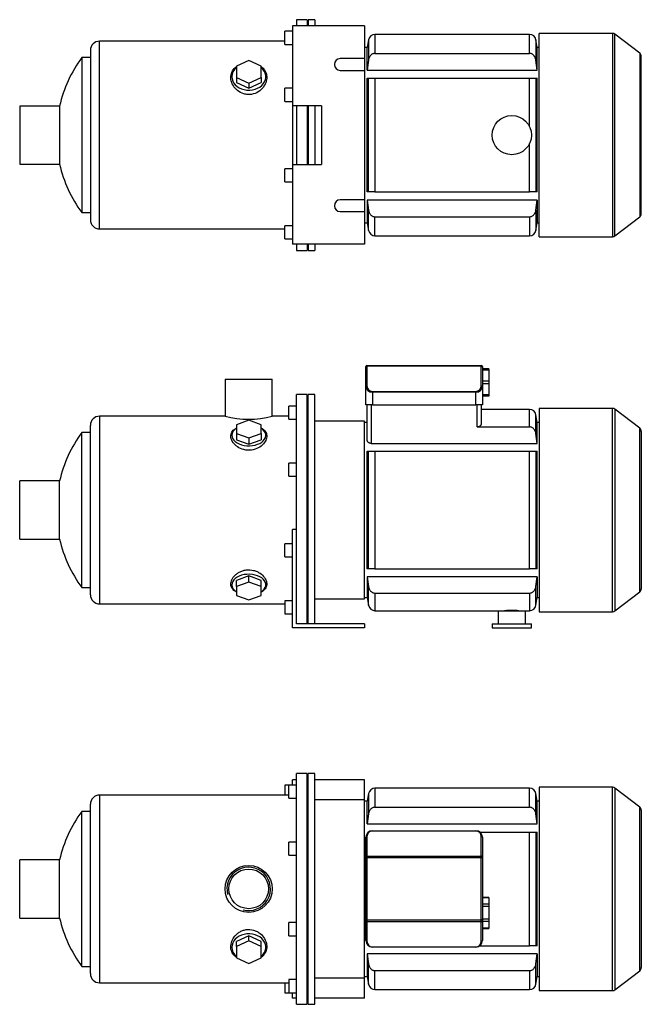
# Model space of a CAD drawing. Header units: millimetres. Extents: x 144 to 1180, y 15 to 803.
# Tile 1 of 2: x 144 to 620, y 50 to 803. Entities that reach past the tile are written whole.
import ezdxf

# ---------------------------------------------------------------- set-up
doc = ezdxf.new("R2010")
doc.units = ezdxf.units.MM
for name, color, linetype in [('BASETTA_MEC_80_T', 7, 'Continuous'), ('CARCASSA_MEC_80-', 7, 'Continuous'), ('COPRIVENTOLA_MEC', 7, 'Continuous'), ('CORPO_MH_3-5_[6]', 7, 'Continuous'), ('FLANGIA_MOTORE_T', 7, 'Continuous'), ('PIEDINO_MEC_80_I', 7, 'Continuous'), ('STAFFA_3-5-9_INT', 7, 'Continuous'), ('螺栓_：_六角头_-_M20.0', 7, 'Continuous')]:
    doc.layers.add(name, color=color, linetype=linetype)

# ---------------------------------------------------------------- blocks, each defined once
blk = doc.blocks.new('SE1')
at = {"layer": 'BASETTA_MEC_80_T', "color": 7, "linetype": 'Continuous'}
for p, q in [((414.1, 182.77), (493.1, 182.77)), ((414.1, 182.77), (414.1, 182.54)), ((493.1, 182.54), (414.1, 182.54)), ((493.1, 182.77), (493.1, 182.54)), ((409.1, 162.79), (409.1, 177.77)), ((409.9, 178.34), (409.9, 163.36)), ((497.3, 163.36), (497.3, 178.34)), ((498.1, 177.77), (498.1, 162.79)), ((409.1, 161.95), (409.1, 162.79)), ((409.1, 114.6), (409.1, 161.95)), ((409.9, 161.95), (409.1, 161.95)), ((409.9, 163.36), (497.3, 163.36)), ((409.9, 163.36), (409.9, 161.95)), ((497.3, 161.95), (409.9, 161.95)), ((409.9, 161.95), (409.9, 114.6)), ((497.3, 161.95), (497.3, 163.36)), ((497.3, 114.6), (497.3, 161.95)), ((498.1, 161.95), (497.3, 161.95)), ((498.1, 162.79), (498.1, 161.95)), ((498.1, 161.95), (498.1, 114.6)), ((409.1, 113.75), (409.1, 114.6)), ((409.9, 114.6), (409.1, 114.6)), ((409.1, 98.77), (409.1, 113.75)), ((409.9, 114.6), (497.3, 114.6)), ((409.9, 114.6), (409.9, 113.19)), ((497.3, 113.19), (409.9, 113.19)), ((409.9, 113.19), (409.9, 98.21)), ((497.3, 113.19), (497.3, 114.6)), ((498.1, 114.6), (497.3, 114.6)), ((497.3, 98.21), (497.3, 113.19)), ((498.1, 114.6), (498.1, 113.75)), ((498.1, 113.75), (498.1, 98.77)), ((414.1, 94.01), (493.1, 94.01)), ((414.1, 94.01), (414.1, 93.77)), ((493.1, 93.77), (414.1, 93.77)), ((493.1, 94.01), (493.1, 93.77))]:
    blk.add_line(p, q, dxfattribs=at)
for centre, radius, start, end in [((414.1, 177.77), 5, 90, 180), ((414.1, 178.34), 4.2, 90, 180), ((493.1, 177.77), 5, 0, 90), ((493.1, 178.34), 4.2, 0, 90), ((414.1, 98.77), 5, 180, 270), ((414.1, 98.21), 4.2, 180, 270), ((493.1, 98.77), 5, 270, 0), ((493.1, 98.21), 4.2, 270, 0)]:
    blk.add_arc(centre, radius, start, end, dxfattribs=at)
for centre, major_axis, start_param, end_param in [((409.9, 177.77), (-0.8, 0), 4.712389, 6.283185), ((497.3, 177.77), (0.8, 0), 0, 1.570796), ((409.9, 162.79), (0.8, 0), 1.570796, 3.141593), ((497.3, 162.79), (0.8, 0), 0, 1.570796), ((409.9, 113.75), (0.8, 0), 3.141593, 4.712389), ((497.3, 113.75), (0.8, 0), 4.712389, 6.283185), ((409.9, 98.77), (0.8, 0), 3.141593, 4.712389), ((497.3, 98.77), (-0.8, 0), 1.570796, 3.141593)]:
    blk.add_ellipse(centre, major_axis=major_axis, ratio=0.707107, start_param=start_param, end_param=end_param, dxfattribs=at)
at = {"layer": 'CARCASSA_MEC_80-', "color": 7, "linetype": 'Continuous'}
for p, q in [((411.13, 211.14), (410.1, 205.27)), ((411.13, 211.14), (411.13, 195.59)), ((416.05, 215.27), (416.05, 200.76)), ((534.14, 215.27), (416.05, 215.27)), ((534.14, 200.76), (534.14, 215.27)), ((539.06, 195.59), (539.06, 211.14)), ((540.1, 205.27), (539.06, 211.14)), ((410.1, 205.27), (408.1, 205.27)), ((410.1, 187.91), (410.1, 205.27)), ((540.1, 187.91), (540.1, 205.27)), ((541.6, 205.27), (540.1, 205.27)), ((416.05, 200.76), (534.14, 200.76)), ((411.13, 195.59), (410.1, 187.91)), ((540.1, 187.91), (539.06, 195.59)), ((410.1, 187.91), (540.1, 187.91)), ((496.1, 181.77), (534.14, 181.77)), ((534.14, 94.77), (534.14, 181.77)), ((534.14, 181.77), (539.06, 181.77)), ((539.06, 181.77), (540.1, 181.77)), ((539.06, 181.77), (539.06, 94.77)), ((540.1, 94.77), (540.1, 181.77)), ((496.1, 94.77), (534.14, 94.77)), ((539.06, 94.77), (534.14, 94.77)), ((540.1, 94.77), (539.06, 94.77)), ((540.1, 88.63), (410.1, 88.63)), ((410.1, 88.63), (410.1, 71.27)), ((539.06, 80.96), (540.1, 88.63)), ((540.1, 88.63), (540.1, 71.27)), ((411.13, 65.41), (411.13, 80.96)), ((416.05, 75.79), (534.14, 75.79)), ((416.05, 61.27), (416.05, 75.79)), ((534.14, 75.79), (534.14, 61.27)), ((539.06, 65.41), (539.06, 80.96)), ((408.1, 71.27), (410.1, 71.27)), ((410.1, 71.27), (411.13, 65.41)), ((539.06, 65.41), (540.1, 71.27)), ((540.1, 71.27), (541.6, 71.27)), ((416.05, 61.27), (534.14, 61.27))]:
    blk.add_line(p, q, dxfattribs=at)
for centre, start, end in [((416.05, 210.27), 90, 170), ((534.14, 210.27), 10, 90), ((416.05, 66.27), 190, 270), ((534.14, 66.27), 270, 350)]:
    blk.add_arc(centre, 5, start, end, dxfattribs=at)
for points, knots in [([(416.05, 200.76), (415.73, 200.76), (415.41, 200.72), (414.78, 200.56), (414.47, 200.45), (413.89, 200.16), (413.62, 199.99), (413.11, 199.58), (412.87, 199.35), (412.45, 198.87), (412.26, 198.6), (411.92, 198.05), (411.77, 197.76), (411.52, 197.16), (411.41, 196.85), (411.24, 196.23), (411.18, 195.91), (411.13, 195.59)], [0, 0, 0, 0, 0.125, 0.125, 0.25, 0.25, 0.375, 0.375, 0.5, 0.5, 0.625, 0.625, 0.75, 0.75, 0.875, 0.875, 1, 1, 1, 1]), ([(539.06, 195.59), (538.97, 196.23), (538.81, 196.86), (538.43, 197.75), (538.28, 198.04), (537.94, 198.59), (537.75, 198.86), (537.33, 199.35), (537.09, 199.58), (536.58, 199.98), (536.31, 200.15), (535.88, 200.37), (535.72, 200.44), (535.42, 200.55), (535.26, 200.6), (534.79, 200.72), (534.47, 200.76), (534.14, 200.76)], [0, 0, 0, 0, 0.25, 0.25, 0.375, 0.375, 0.5, 0.5, 0.625, 0.625, 0.75, 0.75, 0.8125, 0.8125, 0.875, 0.875, 1, 1, 1, 1]), ([(411.13, 80.96), (411.22, 80.31), (411.39, 79.69), (411.76, 78.8), (411.91, 78.51), (412.25, 77.95), (412.44, 77.69), (412.86, 77.2), (413.1, 76.97), (413.61, 76.57), (413.88, 76.39), (414.32, 76.17), (414.47, 76.11), (414.77, 75.99), (414.93, 75.95), (415.4, 75.83), (415.73, 75.79), (416.05, 75.79)], [0, 0, 0, 0, 0.25, 0.25, 0.375, 0.375, 0.5, 0.5, 0.625, 0.625, 0.75, 0.75, 0.8125, 0.8125, 0.875, 0.875, 1, 1, 1, 1]), ([(534.14, 75.79), (534.46, 75.79), (534.79, 75.83), (535.41, 75.98), (535.72, 76.1), (536.3, 76.39), (536.57, 76.56), (537.09, 76.97), (537.32, 77.19), (537.74, 77.68), (537.94, 77.95), (538.28, 78.5), (538.42, 78.79), (538.68, 79.38), (538.78, 79.69), (538.95, 80.32), (539.02, 80.64), (539.06, 80.96)], [0, 0, 0, 0, 0.125, 0.125, 0.25, 0.25, 0.375, 0.375, 0.5, 0.5, 0.625, 0.625, 0.75, 0.75, 0.875, 0.875, 1, 1, 1, 1])]:
    blk.add_open_spline(points, degree=3, knots=knots, dxfattribs=at)
blk.add_open_spline([(410.1, 88.63), (410.43, 86.08), (410.78, 83.52), (411.13, 80.96)], degree=3, dxfattribs=at)
at = {"layer": 'COPRIVENTOLA_MEC', "color": 7, "linetype": 'Continuous'}
for p, q in [((541.6, 216.02), (541.6, 60.52)), ((597.58, 216.02), (541.6, 216.02)), ((597.58, 60.52), (597.58, 216.02)), ((599.4, 215.4), (599.4, 61.14)), ((618.42, 200.81), (599.4, 215.4)), ((618.42, 75.74), (618.42, 200.81)), ((619.6, 198.43), (619.6, 78.12)), ((599.4, 61.14), (618.42, 75.74)), ((541.6, 60.52), (597.58, 60.52))]:
    blk.add_line(p, q, dxfattribs=at)
for centre, start, end in [((597.58, 213.02), 52.5, 90), ((616.6, 198.43), 0, 52.5), ((616.6, 78.12), 307.5, 0), ((597.58, 63.52), 270, 307.5)]:
    blk.add_arc(centre, 3, start, end, dxfattribs=at)
at = {"layer": 'CORPO_MH_3-5_[6]', "color": 7, "linetype": 'Continuous'}
for p, q in [((356.1, 50.02), (356.1, 226.52)), ((364.1, 226.52), (356.1, 226.52)), ((364.1, 50.02), (364.1, 226.52)), ((350.1, 207.65), (350.1, 217.65)), ((356.1, 217.65), (350.1, 217.65)), ((205.5, 210.02), (205.5, 66.52)), ((350.1, 210.02), (205.5, 210.02)), ((350.1, 207.65), (356.1, 207.65)), ((191.94, 79.02), (191.94, 197.52)), ((198.5, 197.52), (191.94, 197.52)), ((198.5, 73.52), (198.5, 203.02)), ((350.1, 164.08), (350.1, 174.08)), ((356.1, 174.08), (350.1, 174.08)), ((144.5, 116.02), (144.5, 160.52)), ((175, 160.52), (144.5, 160.52)), ((175, 116.02), (175, 160.52)), ((350.1, 164.08), (356.1, 164.08)), ((144.5, 116.02), (175, 116.02)), ((350.1, 102.47), (350.1, 112.47)), ((356.1, 112.47), (350.1, 112.47)), ((319.6, 102.28), (310.1, 97.96)), ((319.6, 98.59), (310.1, 94.27)), ((310.1, 94.27), (310.1, 97.96)), ((329.1, 97.96), (319.6, 102.28)), ((319.6, 98.59), (319.6, 102.28)), ((329.1, 94.27), (319.6, 98.59)), ((329.1, 94.27), (329.1, 97.96)), ((350.1, 102.47), (356.1, 102.47)), ((310.1, 94.27), (310.1, 85.62)), ((329.1, 85.62), (329.1, 94.27)), ((310.1, 85.62), (319.6, 81.3)), ((319.6, 81.3), (329.1, 85.62)), ((191.94, 79.02), (198.5, 79.02)), ((350.1, 68.9), (350.1, 58.9)), ((356.1, 68.9), (350.1, 68.9)), ((205.5, 66.52), (350.1, 66.52)), ((350.1, 58.9), (356.1, 58.9)), ((356.1, 50.02), (364.1, 50.02))]:
    blk.add_line(p, q, dxfattribs=at)
for radius in [18, 15.15]:
    blk.add_circle((319.5, 138.27), radius, dxfattribs=at)
for centre, radius, start, end in [((205.5, 203.02), 7, 90, 180), ((272.5, 138.27), 100, 143.66538, 167.14409), ((319.5, 138.27), 16.62, 255, 195), ((272.5, 138.27), 100, 192.85591, 216.33462), ((205.5, 73.52), 7, 180, 270)]:
    blk.add_arc(centre, radius, start, end, dxfattribs=at)
for start_param, end_param in [(2.390244, 6.283185), (0, 0.751348)]:
    blk.add_ellipse((319.6, 93.64), major_axis=(-13, 0), ratio=0.788011, start_param=start_param, end_param=end_param, dxfattribs=at)
blk.add_open_spline([(310.09, 85.88), (309.73, 86.15), (309.39, 86.44), (308.51, 87.27), (308.01, 87.84), (306.73, 89.71), (306.19, 91.08), (305.74, 94.03), (305.84, 95.55), (306.68, 98.63), (307.41, 100.12), (308.96, 102.21), (309.54, 102.86), (310.84, 104.08), (311.56, 104.65), (313.12, 105.64), (313.95, 106.06), (315.7, 106.73), (316.63, 106.99), (319.46, 107.43), (321.43, 107.3), (324.16, 106.51), (325.05, 106.14), (326.7, 105.27), (327.47, 104.76), (329.6, 103.04), (330.76, 101.67), (332.46, 98.77), (333.01, 97.21), (333.45, 94.16), (333.35, 92.63), (332.52, 89.83), (331.77, 88.51), (330.27, 86.85), (329.72, 86.35), (329.12, 85.9)], degree=3, knots=[0.1389216, 0.1389216, 0.1389216, 0.1389216, 0.15625, 0.15625, 0.1875, 0.1875, 0.25, 0.25, 0.3125, 0.3125, 0.375, 0.375, 0.40625, 0.40625, 0.4375, 0.4375, 0.46875, 0.46875, 0.5, 0.5, 0.5625, 0.5625, 0.59375, 0.59375, 0.625, 0.625, 0.6875, 0.6875, 0.75, 0.75, 0.8125, 0.8125, 0.875, 0.875, 0.9041554, 0.9041554, 0.9041554, 0.9041554], dxfattribs=at)
at = {"layer": 'FLANGIA_MOTORE_T', "color": 7, "linetype": 'Continuous'}
for p, q in [((365.1, 50.02), (365.1, 226.52)), ((370.1, 226.52), (365.1, 226.52)), ((370.1, 50.02), (370.1, 226.52)), ((365.1, 225.02), (364.1, 225.02)), ((408.1, 206.27), (370.1, 206.27)), ((408.1, 70.27), (408.1, 206.27)), ((370.1, 70.27), (408.1, 70.27)), ((364.1, 51.52), (365.1, 51.52)), ((365.1, 50.02), (370.1, 50.02))]:
    blk.add_line(p, q, dxfattribs=at)
at = {"layer": 'STAFFA_3-5-9_INT', "color": 7, "linetype": 'Continuous'}
for p, q in [((356.1, 221.77), (353.1, 221.77)), ((353.1, 217.65), (353.1, 221.77)), ((408.1, 221.77), (370.1, 221.77)), ((408.1, 206.27), (408.1, 221.77)), ((347.1, 217.65), (347.1, 210.02)), ((350.1, 217.65), (347.1, 217.65)), ((408.1, 54.77), (408.1, 70.27)), ((347.1, 66.52), (347.1, 58.9)), ((347.1, 58.9), (350.1, 58.9)), ((353.1, 54.77), (353.1, 58.9)), ((356.1, 54.77), (353.1, 54.77)), ((408.1, 54.77), (370.1, 54.77))]:
    blk.add_line(p, q, dxfattribs=at)
at = {"layer": '螺栓_：_六角头_-_M20.0', "color": 7, "linetype": 'Continuous'}
for p, q in [((503.1, 131.73), (498.1, 131.73)), ((503.1, 131.46), (498.1, 131.46)), ((503.1, 131.73), (503.1, 131.46)), ((503.1, 131.46), (503.1, 126.55)), ((503.1, 126.55), (498.1, 126.55)), ((503.1, 124.82), (498.1, 124.82)), ((503.1, 126.55), (503.1, 124.82)), ((503.1, 124.82), (503.1, 115.01)), ((503.1, 115.01), (498.1, 115.01)), ((503.1, 113.27), (498.1, 113.27)), ((503.1, 115.01), (503.1, 113.27)), ((503.1, 113.27), (503.1, 108.37)), ((503.1, 108.37), (498.1, 108.37)), ((498.1, 108.1), (503.1, 108.1)), ((503.1, 108.37), (503.1, 108.1))]:
    blk.add_line(p, q, dxfattribs=at)
blk = doc.blocks.new('SE2')
at = {"layer": 'BASETTA_MEC_80_T', "color": 7, "linetype": 'Continuous'}
for p, q in [((409.1, 537.34), (409.1, 537.69)), ((409.1, 522.36), (409.1, 537.34)), ((409.9, 538.49), (497.3, 538.49)), ((409.9, 538.49), (409.9, 537.9)), ((497.3, 537.9), (409.9, 537.9)), ((409.9, 537.9), (409.9, 522.92)), ((497.3, 537.9), (497.3, 538.49)), ((497.3, 522.92), (497.3, 537.9)), ((498.1, 537.69), (498.1, 537.34)), ((498.1, 537.34), (498.1, 522.36)), ((409.1, 508.49), (409.1, 522.36)), ((498.1, 522.36), (498.1, 508.49)), ((414.1, 518.72), (493.1, 518.72)), ((414.1, 518.72), (414.1, 518.16)), ((414.1, 518.16), (414.1, 508.49)), ((493.1, 518.16), (414.1, 518.16)), ((493.1, 518.72), (493.1, 518.16)), ((493.1, 508.49), (493.1, 518.16)), ((414.1, 508.49), (409.1, 508.49)), ((414.1, 508.49), (493.1, 508.49)), ((498.1, 508.49), (493.1, 508.49))]:
    blk.add_line(p, q, dxfattribs=at)
for centre, radius, start, end in [((409.9, 537.69), 0.8, 90, 180), ((497.3, 537.69), 0.8, 0, 90), ((414.1, 522.92), 4.2, 180, 270), ((493.1, 522.92), 4.2, 270, 0)]:
    blk.add_arc(centre, radius, start, end, dxfattribs=at)
for centre, major_axis, ratio, start_param, end_param in [((409.9, 537.34), (0.8, 0), 0.707107, 1.570796, 3.141593), ((497.3, 537.34), (0.8, 0), 0.707107, 0, 1.570796), ((409.9, 522.36), (0.8, 0), 0.707107, 1.570796, 3.141593), ((414.1, 522.36), (5, 0), 0.84, 3.141593, 4.712389), ((493.1, 522.36), (5, 0), 0.84, 4.712389, 6.283185), ((497.3, 522.36), (-0.8, 0), 0.707107, 3.141593, 4.712389)]:
    blk.add_ellipse(centre, major_axis=major_axis, ratio=ratio, start_param=start_param, end_param=end_param, dxfattribs=at)
at = {"layer": 'CARCASSA_MEC_80-', "color": 7, "linetype": 'Continuous'}
for p, q in [((410.1, 481.36), (410.1, 508.49)), ((413.1, 508.49), (413.1, 478.95)), ((494.1, 491.52), (494.1, 508.49)), ((497.1, 508.49), (497.1, 493.48)), ((534.14, 504.99), (497.1, 504.99)), ((534.14, 491.52), (534.14, 504.99)), ((539.06, 486.45), (539.06, 500.86)), ((540.1, 494.99), (539.06, 500.86)), ((410.1, 494.99), (408.1, 494.99)), ((494.1, 491.52), (534.14, 491.52)), ((540.1, 478.95), (540.1, 494.99)), ((541.6, 494.99), (540.1, 494.99)), ((540.1, 478.95), (539.06, 486.45)), ((413.1, 478.95), (540.1, 478.95)), ((410.1, 382.99), (410.1, 472.99)), ((410.1, 472.99), (411.13, 472.99)), ((411.13, 382.99), (411.13, 472.99)), ((411.13, 472.99), (416.05, 472.99)), ((416.05, 472.99), (534.14, 472.99)), ((416.05, 472.99), (416.05, 382.99)), ((534.14, 382.99), (534.14, 472.99)), ((534.14, 472.99), (539.06, 472.99)), ((539.06, 472.99), (540.1, 472.99)), ((539.06, 472.99), (539.06, 382.99)), ((540.1, 382.99), (540.1, 472.99)), ((411.13, 382.99), (410.1, 382.99)), ((540.1, 377.03), (410.1, 377.03)), ((410.1, 377.03), (410.1, 360.99)), ((410.1, 377.03), (411.13, 369.53)), ((416.05, 382.99), (411.13, 382.99)), ((416.05, 382.99), (534.14, 382.99)), ((539.06, 382.99), (534.14, 382.99)), ((540.1, 382.99), (539.06, 382.99)), ((539.06, 369.53), (540.1, 377.03)), ((540.1, 377.03), (540.1, 360.99)), ((411.13, 355.12), (411.13, 369.53)), ((539.06, 355.12), (539.06, 369.53)), ((416.05, 364.45), (534.14, 364.45)), ((416.05, 364.45), (416.05, 350.99)), ((534.14, 364.45), (534.14, 350.99)), ((408.1, 360.99), (410.1, 360.99)), ((410.1, 360.99), (411.13, 355.12)), ((539.06, 355.12), (540.1, 360.99)), ((540.1, 360.99), (541.6, 360.99)), ((416.05, 350.99), (510.1, 350.99)), ((531.1, 350.99), (534.14, 350.99))]:
    blk.add_line(p, q, dxfattribs=at)
for centre, radius, start, end in [((534.14, 499.99), 5, 10, 90), ((416.05, 355.99), 5, 190, 270), ((534.14, 355.99), 5, 270, 350), ((520.6, 274.17), 77.01, 85.9047, 94.0953)]:
    blk.add_arc(centre, radius, start, end, dxfattribs=at)
for points, knots in [([(497.1, 493.48), (497.1, 493.25), (497.03, 493.02), (496.83, 492.69), (496.75, 492.58), (496.55, 492.37), (496.44, 492.27), (496.18, 492.08), (496.03, 491.99), (495.7, 491.83), (495.53, 491.76), (495.15, 491.65), (494.95, 491.6), (494.53, 491.54), (494.31, 491.52), (494.1, 491.52)], [0, 0, 0, 0, 0.25, 0.25, 0.375, 0.375, 0.5, 0.5, 0.625, 0.625, 0.75, 0.75, 0.875, 0.875, 1, 1, 1, 1]), ([(539.06, 486.45), (538.97, 487.09), (538.8, 487.7), (538.42, 488.58), (538.27, 488.87), (537.93, 489.42), (537.74, 489.67), (537.31, 490.15), (537.08, 490.38), (536.57, 490.77), (536.3, 490.94), (535.86, 491.15), (535.71, 491.22), (535.41, 491.33), (535.25, 491.37), (534.79, 491.48), (534.46, 491.52), (534.14, 491.52)], [0, 0, 0, 0, 0.25, 0.25, 0.375, 0.375, 0.5, 0.5, 0.625, 0.625, 0.75, 0.75, 0.8125, 0.8125, 0.875, 0.875, 1, 1, 1, 1]), ([(413.1, 478.95), (412.87, 478.95), (412.65, 478.97), (412.22, 479.05), (412.01, 479.11), (411.63, 479.26), (411.45, 479.36), (411.13, 479.56), (410.98, 479.67), (410.73, 479.9), (410.62, 480.03), (410.43, 480.28), (410.35, 480.41), (410.22, 480.68), (410.18, 480.82), (410.11, 481.09), (410.1, 481.22), (410.1, 481.36)], [0, 0, 0, 0, 0.125, 0.125, 0.25, 0.25, 0.375, 0.375, 0.5, 0.5, 0.625, 0.625, 0.75, 0.75, 0.875, 0.875, 1, 1, 1, 1]), ([(411.13, 369.53), (411.22, 368.89), (411.39, 368.27), (411.77, 367.39), (411.92, 367.1), (412.26, 366.56), (412.45, 366.3), (412.88, 365.82), (413.12, 365.6), (413.63, 365.2), (413.9, 365.03), (414.33, 364.82), (414.48, 364.76), (414.78, 364.65), (414.94, 364.6), (415.41, 364.49), (415.73, 364.45), (416.05, 364.45)], [0, 0, 0, 0, 0.25, 0.25, 0.375, 0.375, 0.5, 0.5, 0.625, 0.625, 0.75, 0.75, 0.8125, 0.8125, 0.875, 0.875, 1, 1, 1, 1]), ([(534.14, 364.45), (534.46, 364.45), (534.78, 364.49), (535.4, 364.64), (535.71, 364.75), (536.29, 365.03), (536.56, 365.2), (537.07, 365.59), (537.3, 365.81), (537.73, 366.29), (537.92, 366.55), (538.27, 367.1), (538.42, 367.38), (538.67, 367.97), (538.78, 368.27), (538.95, 368.89), (539.02, 369.21), (539.06, 369.53)], [0, 0, 0, 0, 0.125, 0.125, 0.25, 0.25, 0.375, 0.375, 0.5, 0.5, 0.625, 0.625, 0.75, 0.75, 0.875, 0.875, 1, 1, 1, 1])]:
    blk.add_open_spline(points, degree=3, knots=knots, dxfattribs=at)
at = {"layer": 'COPRIVENTOLA_MEC', "color": 7, "linetype": 'Continuous'}
for p, q in [((541.6, 505.74), (541.6, 350.24)), ((597.58, 505.74), (541.6, 505.74)), ((597.58, 350.24), (597.58, 505.74)), ((599.4, 505.12), (599.4, 350.86)), ((618.42, 490.52), (599.4, 505.12)), ((618.42, 365.45), (618.42, 490.52)), ((619.6, 488.14), (619.6, 367.83)), ((599.4, 350.86), (618.42, 365.45)), ((541.6, 350.24), (597.58, 350.24))]:
    blk.add_line(p, q, dxfattribs=at)
for centre, start, end in [((597.58, 502.74), 52.5, 90), ((616.6, 488.14), 0, 52.5), ((616.6, 367.83), 307.5, 0), ((597.58, 353.24), 270, 307.5)]:
    blk.add_arc(centre, 3, start, end, dxfattribs=at)
at = {"layer": 'CORPO_MH_3-5_[6]', "color": 7, "linetype": 'Continuous'}
for p, q in [((301.5, 527.99), (337.5, 527.99)), ((301.5, 527.99), (301.5, 499.73)), ((337.5, 499.74), (337.5, 527.99)), ((356.1, 399.42), (356.1, 516.24)), ((364.1, 516.24), (356.1, 516.24)), ((364.1, 340.99), (364.1, 516.24)), ((350.1, 497.36), (350.1, 507.36)), ((356.1, 507.36), (350.1, 507.36)), ((205.5, 499.74), (205.5, 356.24)), ((301.53, 499.74), (205.5, 499.74)), ((350.1, 499.74), (337.5, 499.74)), ((350.1, 497.36), (356.1, 497.36)), ((198.5, 363.24), (198.5, 492.74)), ((319.6, 496.6), (310.1, 493.22)), ((310.1, 493.22), (310.1, 486.47)), ((329.1, 493.22), (319.6, 496.6)), ((329.1, 486.47), (329.1, 493.22)), ((191.94, 368.74), (191.94, 487.24)), ((198.5, 487.24), (191.94, 487.24)), ((310.1, 486.47), (310.1, 481.74)), ((310.1, 486.47), (319.6, 483.09)), ((319.6, 483.09), (329.1, 486.47)), ((319.6, 483.09), (319.6, 478.36)), ((329.1, 486.47), (329.1, 481.74)), ((310.1, 481.74), (319.6, 478.36)), ((319.6, 478.36), (329.1, 481.74)), ((350.1, 453.79), (350.1, 463.79)), ((356.1, 463.79), (350.1, 463.79)), ((350.1, 453.79), (356.1, 453.79)), ((144.5, 405.74), (144.5, 450.24)), ((175, 450.24), (144.5, 450.24)), ((175, 405.74), (175, 450.24)), ((144.5, 405.74), (175, 405.74)), ((319.6, 377.61), (310.1, 374.23)), ((329.1, 374.23), (319.6, 377.61)), ((319.6, 372.88), (319.6, 377.61)), ((310.1, 369.5), (310.1, 374.23)), ((319.6, 372.88), (310.1, 369.5)), ((310.1, 369.5), (310.1, 362.75)), ((329.1, 369.5), (319.6, 372.88)), ((329.1, 369.5), (329.1, 374.23)), ((329.1, 362.75), (329.1, 369.5)), ((191.94, 368.74), (198.5, 368.74)), ((310.1, 362.75), (319.6, 359.37)), ((319.6, 359.37), (329.1, 362.75)), ((205.5, 356.24), (347.1, 356.24))]:
    blk.add_line(p, q, dxfattribs=at)
for centre, radius, start, end in [((205.5, 492.74), 7, 90, 180), ((319.5, 569.21), 71.77, 255.4749, 284.5251), ((272.5, 427.99), 100, 143.66538, 167.14409), ((272.5, 427.99), 100, 192.85591, 216.33462), ((205.5, 363.24), 7, 180, 270)]:
    blk.add_arc(centre, radius, start, end, dxfattribs=at)
for centre, start_param, end_param in [((319.6, 485.12), 0, 3.892941), ((319.6, 485.12), 5.531837, 6.283185), ((319.6, 370.86), 2.390244, 6.283185), ((319.6, 370.86), 0, 0.751348)]:
    blk.add_ellipse(centre, major_axis=(-13, 0), ratio=0.615661, start_param=start_param, end_param=end_param, dxfattribs=at)
for points, knots in [([(321.58, 473.83), (320.62, 473.71), (319.67, 473.68), (317.78, 473.78), (316.82, 473.93), (314.09, 474.61), (312.41, 475.39), (310.29, 476.82), (309.65, 477.35), (308.51, 478.46), (308.01, 479.03), (306.73, 480.83), (306.19, 482.06), (305.74, 484.5), (305.84, 485.66), (306.68, 487.82), (307.41, 488.77), (308.93, 490), (309.47, 490.35), (310.07, 490.67)], [0, 0, 0, 0, 0.03125, 0.03125, 0.0625, 0.0625, 0.125, 0.125, 0.15625, 0.15625, 0.1875, 0.1875, 0.25, 0.25, 0.3125, 0.3125, 0.375, 0.375, 0.4043708, 0.4043708, 0.4043708, 0.4043708]), ([(329.12, 490.67), (330.12, 490.14), (330.95, 489.51), (332.46, 487.9), (333.01, 486.86), (333.45, 484.6), (333.35, 483.38), (332.52, 480.94), (331.77, 479.7), (329.72, 477.42), (328.39, 476.35), (325.29, 474.7), (323.48, 474.08), (321.58, 473.83)], [0.6394434, 0.6394434, 0.6394434, 0.6394434, 0.6875, 0.6875, 0.75, 0.75, 0.8125, 0.8125, 0.875, 0.875, 0.9375, 0.9375, 1, 1, 1, 1]), ([(310.09, 365.29), (309.73, 365.48), (309.39, 365.69), (308.51, 366.29), (308.01, 366.71), (306.73, 368.08), (306.19, 369.11), (305.74, 371.38), (305.84, 372.58), (306.68, 375.04), (307.41, 376.26), (308.96, 377.99), (309.54, 378.53), (310.84, 379.55), (311.56, 380.02), (313.12, 380.86), (313.95, 381.22), (315.7, 381.79), (316.63, 382.01), (319.46, 382.39), (321.43, 382.27), (324.16, 381.6), (325.05, 381.29), (326.7, 380.55), (327.47, 380.12), (329.6, 378.67), (330.76, 377.54), (332.46, 375.16), (333.01, 373.9), (333.45, 371.49), (333.35, 370.3), (332.52, 368.17), (331.77, 367.19), (330.27, 365.98), (329.72, 365.63), (329.12, 365.31)], [0.1389216, 0.1389216, 0.1389216, 0.1389216, 0.15625, 0.15625, 0.1875, 0.1875, 0.25, 0.25, 0.3125, 0.3125, 0.375, 0.375, 0.40625, 0.40625, 0.4375, 0.4375, 0.46875, 0.46875, 0.5, 0.5, 0.5625, 0.5625, 0.59375, 0.59375, 0.625, 0.625, 0.6875, 0.6875, 0.75, 0.75, 0.8125, 0.8125, 0.875, 0.875, 0.9041554, 0.9041554, 0.9041554, 0.9041554])]:
    blk.add_open_spline(points, degree=3, knots=knots, dxfattribs=at)
at = {"layer": 'FLANGIA_MOTORE_T', "color": 7, "linetype": 'Continuous'}
for p, q in [((365.1, 514.74), (364.1, 514.74)), ((365.1, 340.99), (365.1, 516.24)), ((370.1, 516.24), (365.1, 516.24)), ((370.1, 340.99), (370.1, 516.24)), ((408.1, 495.99), (370.1, 495.99)), ((408.1, 359.99), (408.1, 495.99)), ((370.1, 359.99), (408.1, 359.99)), ((364.1, 341.24), (365.1, 341.24))]:
    blk.add_line(p, q, dxfattribs=at)
at = {"layer": 'PIEDINO_MEC_80_I', "color": 7, "linetype": 'Continuous'}
for p, q in [((510.1, 350.99), (531.1, 350.99)), ((510.1, 350.99), (510.1, 340.99)), ((531.1, 340.99), (531.1, 350.99)), ((505.6, 340.99), (535.6, 340.99)), ((505.6, 340.99), (505.6, 337.99)), ((535.6, 337.99), (535.6, 340.99)), ((505.6, 337.99), (535.6, 337.99))]:
    blk.add_line(p, q, dxfattribs=at)
at = {"layer": 'STAFFA_3-5-9_INT', "color": 7, "linetype": 'Continuous'}
for p, q in [((353.1, 337.99), (353.1, 412.99)), ((356.1, 412.99), (353.1, 412.99)), ((347.1, 392.18), (347.1, 402.18)), ((353.1, 402.18), (347.1, 402.18)), ((356.1, 340.99), (356.1, 399.42)), ((347.1, 392.18), (353.1, 392.18)), ((347.1, 358.61), (347.1, 348.61)), ((353.1, 358.61), (347.1, 358.61)), ((347.1, 348.61), (353.1, 348.61)), ((408.1, 340.99), (356.1, 340.99)), ((408.1, 340.99), (408.1, 337.99)), ((408.1, 337.99), (353.1, 337.99))]:
    blk.add_line(p, q, dxfattribs=at)
at = {"layer": '螺栓_：_六角头_-_M20.0', "color": 7, "linetype": 'Continuous'}
for p, q in [((503.1, 535.99), (498.1, 535.99)), ((503.1, 534.99), (498.1, 534.99)), ((503.1, 535.99), (503.1, 534.99)), ((503.1, 534.99), (503.1, 526.49)), ((503.1, 526.49), (498.1, 526.49)), ((503.1, 524.49), (498.1, 524.49)), ((503.1, 526.49), (503.1, 524.49)), ((503.1, 524.49), (503.1, 515.99)), ((503.1, 515.99), (498.1, 515.99)), ((503.1, 514.99), (498.1, 514.99)), ((503.1, 515.99), (503.1, 514.99))]:
    blk.add_line(p, q, dxfattribs=at)
blk = doc.blocks.new('SE3')
at = {"layer": 'CARCASSA_MEC_80-', "color": 7, "linetype": 'Continuous'}
for p, q in [((416.05, 791.7), (416.05, 777.18)), ((534.14, 791.7), (416.05, 791.7)), ((534.14, 777.18), (534.14, 791.7)), ((411.13, 787.57), (410.1, 781.7)), ((411.13, 787.57), (411.13, 772.01)), ((539.06, 787.57), (539.06, 772.01)), ((540.1, 781.7), (539.06, 787.57)), ((410.1, 781.7), (408.1, 781.7)), ((410.1, 764.34), (410.1, 781.7)), ((416.05, 777.18), (534.14, 777.18)), ((540.1, 764.34), (540.1, 781.7)), ((541.6, 781.7), (540.1, 781.7)), ((540.1, 764.34), (539.06, 772.01)), ((410.1, 764.34), (540.1, 764.34)), ((410.1, 671.2), (410.1, 758.2)), ((410.1, 758.2), (411.13, 758.2)), ((411.13, 671.2), (411.13, 758.2)), ((411.13, 758.2), (416.05, 758.2)), ((416.05, 758.2), (534.14, 758.2)), ((416.05, 758.2), (416.05, 671.2)), ((534.14, 721.15), (534.14, 758.2)), ((534.14, 758.2), (539.06, 758.2)), ((539.06, 758.2), (540.1, 758.2)), ((539.06, 758.2), (539.06, 671.2)), ((540.1, 671.2), (540.1, 758.2)), ((534.14, 671.2), (534.14, 708.25)), ((411.13, 671.2), (410.1, 671.2)), ((416.05, 671.2), (411.13, 671.2)), ((416.05, 671.2), (534.14, 671.2)), ((539.06, 671.2), (534.14, 671.2)), ((540.1, 671.2), (539.06, 671.2)), ((540.1, 665.06), (410.1, 665.06)), ((410.1, 665.06), (410.1, 647.7)), ((410.1, 665.06), (411.13, 657.39)), ((539.06, 657.39), (540.1, 665.06)), ((540.1, 665.06), (540.1, 647.7)), ((411.13, 641.83), (411.13, 657.39)), ((539.06, 657.39), (539.06, 641.83)), ((408.1, 647.7), (410.1, 647.7)), ((410.1, 647.7), (411.13, 641.83)), ((416.05, 652.22), (534.14, 652.22)), ((416.05, 637.7), (416.05, 652.22)), ((534.14, 652.22), (534.14, 637.7)), ((539.06, 641.83), (540.1, 647.7)), ((540.1, 647.7), (541.6, 647.7)), ((416.05, 637.7), (534.14, 637.7))]:
    blk.add_line(p, q, dxfattribs=at)
for centre, start, end in [((416.05, 786.7), 90, 170), ((534.14, 786.7), 10, 90), ((416.05, 642.7), 190, 270), ((534.14, 642.7), 270, 350)]:
    blk.add_arc(centre, 5, start, end, dxfattribs=at)
for points, knots in [([(416.05, 777.18), (415.73, 777.18), (415.41, 777.14), (414.78, 776.99), (414.47, 776.88), (413.89, 776.59), (413.62, 776.41), (413.11, 776.01), (412.87, 775.78), (412.45, 775.29), (412.26, 775.03), (411.92, 774.48), (411.77, 774.19), (411.52, 773.59), (411.41, 773.28), (411.24, 772.65), (411.18, 772.34), (411.13, 772.01)], [0, 0, 0, 0, 0.125, 0.125, 0.25, 0.25, 0.375, 0.375, 0.5, 0.5, 0.625, 0.625, 0.75, 0.75, 0.875, 0.875, 1, 1, 1, 1]), ([(539.06, 772.01), (538.97, 772.66), (538.81, 773.28), (538.43, 774.17), (538.28, 774.47), (537.94, 775.02), (537.75, 775.28), (537.33, 775.77), (537.09, 776), (536.58, 776.41), (536.31, 776.58), (535.88, 776.8), (535.72, 776.87), (535.42, 776.98), (535.26, 777.03), (534.79, 777.14), (534.47, 777.18), (534.14, 777.18)], [0, 0, 0, 0, 0.25, 0.25, 0.375, 0.375, 0.5, 0.5, 0.625, 0.625, 0.75, 0.75, 0.8125, 0.8125, 0.875, 0.875, 1, 1, 1, 1]), ([(411.13, 657.39), (411.22, 656.74), (411.39, 656.12), (411.76, 655.23), (411.91, 654.93), (412.25, 654.38), (412.44, 654.12), (412.86, 653.63), (413.1, 653.4), (413.61, 653), (413.88, 652.82), (414.32, 652.6), (414.47, 652.53), (414.77, 652.42), (414.93, 652.37), (415.4, 652.26), (415.73, 652.22), (416.05, 652.22)], [0, 0, 0, 0, 0.25, 0.25, 0.375, 0.375, 0.5, 0.5, 0.625, 0.625, 0.75, 0.75, 0.8125, 0.8125, 0.875, 0.875, 1, 1, 1, 1]), ([(534.14, 652.22), (534.46, 652.22), (534.79, 652.26), (535.41, 652.41), (535.72, 652.52), (536.3, 652.81), (536.57, 652.99), (537.09, 653.39), (537.32, 653.62), (537.74, 654.11), (537.94, 654.37), (538.28, 654.93), (538.42, 655.21), (538.68, 655.81), (538.78, 656.12), (538.95, 656.75), (539.02, 657.06), (539.06, 657.39)], [0, 0, 0, 0, 0.125, 0.125, 0.25, 0.25, 0.375, 0.375, 0.5, 0.5, 0.625, 0.625, 0.75, 0.75, 0.875, 0.875, 1, 1, 1, 1])]:
    blk.add_open_spline(points, degree=3, knots=knots, dxfattribs=at)
blk.add_open_spline([(411.13, 772.01), (410.78, 769.46), (410.43, 766.9), (410.1, 764.34)], degree=3, dxfattribs=at)
at = {"layer": 'COPRIVENTOLA_MEC', "color": 7, "linetype": 'Continuous'}
for p, q in [((541.6, 636.95), (541.6, 792.45)), ((597.58, 792.45), (541.6, 792.45)), ((597.58, 792.45), (597.58, 636.95)), ((599.4, 637.57), (599.4, 791.83)), ((618.42, 777.24), (599.4, 791.83)), ((618.42, 777.24), (618.42, 652.16)), ((619.6, 654.54), (619.6, 774.86)), ((599.4, 637.57), (618.42, 652.16)), ((541.6, 636.95), (597.58, 636.95))]:
    blk.add_line(p, q, dxfattribs=at)
for centre, start, end in [((597.58, 789.45), 52.5, 90), ((616.6, 774.86), 0, 52.5), ((616.6, 654.54), 307.5, 0), ((597.58, 639.95), 270, 307.5)]:
    blk.add_arc(centre, 3, start, end, dxfattribs=at)
at = {"layer": 'CORPO_MH_3-5_[6]', "color": 7, "linetype": 'Continuous'}
for p, q in [((356.1, 802.95), (356.1, 798.2)), ((364.1, 802.95), (356.1, 802.95)), ((364.1, 802.95), (364.1, 798.2)), ((205.5, 642.95), (205.5, 786.45)), ((347.1, 786.45), (205.5, 786.45)), ((198.5, 779.45), (198.5, 649.95)), ((191.94, 773.95), (191.94, 655.45)), ((198.5, 773.95), (191.94, 773.95)), ((319.6, 771.67), (310.1, 767.35)), ((329.1, 767.35), (319.6, 771.67)), ((310.1, 767.35), (310.1, 758.71)), ((329.1, 758.71), (329.1, 767.35)), ((310.1, 758.71), (310.1, 755.01)), ((310.1, 758.71), (319.6, 754.39)), ((310.1, 755.01), (319.6, 750.69)), ((319.6, 754.39), (329.1, 758.71)), ((319.6, 750.69), (329.1, 755.01)), ((319.6, 754.39), (319.6, 750.69)), ((329.1, 758.71), (329.1, 755.01)), ((144.5, 736.95), (144.5, 692.45)), ((175, 736.95), (144.5, 736.95)), ((175, 736.95), (175, 692.45)), ((356.1, 737.2), (356.1, 692.2)), ((364.1, 737.2), (364.1, 692.2)), ((144.5, 692.45), (175, 692.45)), ((191.94, 655.45), (198.5, 655.45)), ((205.5, 642.95), (347.1, 642.95)), ((356.1, 631.2), (356.1, 626.45)), ((356.1, 626.45), (364.1, 626.45)), ((364.1, 631.2), (364.1, 626.45))]:
    blk.add_line(p, q, dxfattribs=at)
for centre, radius, start, end in [((205.5, 779.45), 7, 90, 180), ((272.5, 714.7), 100, 143.66538, 167.14409), ((272.5, 714.7), 100, 192.85591, 216.33462), ((205.5, 649.95), 7, 180, 270)]:
    blk.add_arc(centre, radius, start, end, dxfattribs=at)
for start_param, end_param in [(0, 3.892941), (5.531837, 6.283185)]:
    blk.add_ellipse((319.6, 759.34), major_axis=(-13, 0), ratio=0.788011, start_param=start_param, end_param=end_param, dxfattribs=at)
for points, knots in [([(321.58, 745.83), (320.62, 745.69), (319.67, 745.65), (317.78, 745.78), (316.82, 745.95), (314.09, 746.74), (312.41, 747.66), (310.29, 749.37), (309.65, 750), (308.51, 751.33), (308.01, 752.03), (306.73, 754.22), (306.19, 755.75), (305.74, 758.84), (305.84, 760.33), (306.68, 763.16), (307.41, 764.45), (308.93, 766.13), (309.47, 766.63), (310.07, 767.08)], [0, 0, 0, 0, 0.03125, 0.03125, 0.0625, 0.0625, 0.125, 0.125, 0.15625, 0.15625, 0.1875, 0.1875, 0.25, 0.25, 0.3125, 0.3125, 0.375, 0.375, 0.4043708, 0.4043708, 0.4043708, 0.4043708]), ([(329.12, 767.07), (330.12, 766.33), (330.95, 765.46), (332.46, 763.28), (333.01, 761.89), (333.45, 758.96), (333.35, 757.41), (332.52, 754.36), (331.77, 752.83), (329.72, 750.08), (328.39, 748.81), (325.29, 746.85), (323.48, 746.13), (321.58, 745.83)], [0.6394434, 0.6394434, 0.6394434, 0.6394434, 0.6875, 0.6875, 0.75, 0.75, 0.8125, 0.8125, 0.875, 0.875, 0.9375, 0.9375, 1, 1, 1, 1])]:
    blk.add_open_spline(points, degree=3, knots=knots, dxfattribs=at)
at = {"layer": 'FLANGIA_MOTORE_T', "color": 7, "linetype": 'Continuous'}
for p, q in [((365.1, 801.45), (364.1, 801.45)), ((365.1, 802.95), (365.1, 798.2)), ((370.1, 802.95), (365.1, 802.95)), ((370.1, 802.95), (370.1, 798.2)), ((408.1, 773.2), (408.1, 764.2)), ((365.1, 737.2), (365.1, 692.2)), ((370.1, 737.2), (370.1, 692.2)), ((408.1, 665.2), (408.1, 656.2)), ((364.1, 627.95), (365.1, 627.95)), ((365.1, 631.2), (365.1, 626.45)), ((365.1, 626.45), (370.1, 626.45)), ((370.1, 631.2), (370.1, 626.45))]:
    blk.add_line(p, q, dxfattribs=at)
at = {"layer": 'PIEDINO_MEC_80_I', "color": 7, "linetype": 'Continuous'}
blk.add_circle((520.6, 714.7), 15, dxfattribs=at)
at = {"layer": 'STAFFA_3-5-9_INT', "color": 7, "linetype": 'Continuous'}
for p, q in [((408.1, 798.2), (353.1, 798.2)), ((353.1, 798.2), (353.1, 737.2)), ((408.1, 798.2), (408.1, 773.2)), ((347.1, 784.07), (347.1, 794.07)), ((353.1, 794.07), (347.1, 794.07)), ((347.1, 784.07), (353.1, 784.07)), ((408.1, 773.2), (389.5, 773.2)), ((389.5, 764.2), (408.1, 764.2)), ((408.1, 764.2), (408.1, 665.2)), ((347.1, 740.51), (347.1, 750.51)), ((353.1, 750.51), (347.1, 750.51)), ((347.1, 740.51), (353.1, 740.51)), ((353.1, 737.2), (353.1, 692.2)), ((375.1, 737.2), (353.1, 737.2)), ((375.1, 737.2), (375.1, 692.2)), ((347.1, 678.89), (347.1, 688.89)), ((353.1, 688.89), (347.1, 688.89)), ((353.1, 692.2), (353.1, 631.2)), ((353.1, 692.2), (375.1, 692.2)), ((347.1, 678.89), (353.1, 678.89)), ((408.1, 665.2), (389.5, 665.2)), ((389.5, 656.2), (408.1, 656.2)), ((408.1, 656.2), (408.1, 631.2)), ((347.1, 635.33), (347.1, 645.33)), ((353.1, 645.33), (347.1, 645.33)), ((347.1, 635.33), (353.1, 635.33)), ((408.1, 631.2), (353.1, 631.2))]:
    blk.add_line(p, q, dxfattribs=at)
for centre in [(389.5, 768.7), (389.5, 660.7)]:
    blk.add_arc(centre, 4.5, 90, 270, dxfattribs=at)

msp = doc.modelspace()

# ---------------------------------------------------------------- block references
for name in ['SE3', 'SE2', 'SE1']:
    msp.add_blockref(name, (0, 0))

doc.saveas('drawing.dxf')
